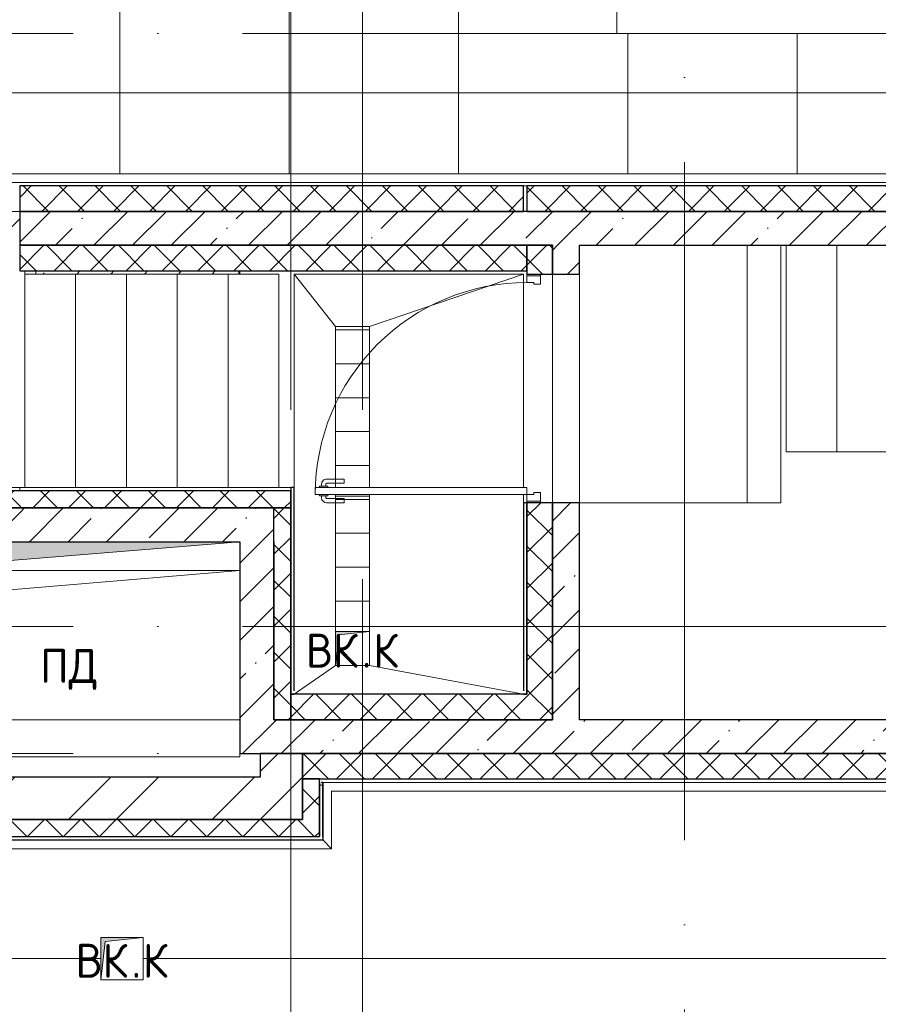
# Model space of a CAD drawing. Header units: millimetres. Extents: x -30540 to 150652, y -11730 to 123410.
# Tile 7 of 113: x -2590 to 2480, y 37620 to 43432. Entities that reach past the tile are written whole.
import ezdxf

# ---------------------------------------------------------------- set-up
doc = ezdxf.new("R2010")
doc.units = ezdxf.units.MM
doc.linetypes.add('ADSK_Линия сетки', pattern=[5000, 4000, -500, 0, -500])
for name, color, linetype, lineweight in [('A-____-NOTE-TEXT', 7, 'Continuous', 18), ('A-DOOR-____-MCUT', 7, 'Continuous', 9), ('A-DOOR-____-OTLN', 7, 'Continuous', 18), ('A-DOOR-FRAM-MCUT', 7, 'Continuous', 9), ('A-DOOR-OPNG-OTLN', 7, 'Continuous', 18), ('A-FLOR-____-OTLN', 7, 'Continuous', 18), ('A-FLOR-____-PATT', 7, 'Continuous', 18), ('A-GENM-____-OTLN', 7, 'Continuous', 18), ('A-ROOF-____-OTLN', 7, 'Continuous', 18), ('A-ROOF-____-PATT', 7, 'Continuous', 18), ('A-WALL-____-MCUT', 7, 'Continuous', 40), ('A-WALL-____-OTLN', 7, 'Continuous', 18), ('A-WALL-____-PATT', 7, 'Continuous', 40), ('M-EQPM-____-OTLN', 7, 'Continuous', 18), ('S-GRID-____-OTLN', 7, 'Continuous', 9), ('S-STRS-____-OTLN', 7, 'Continuous', 18)]:
    doc.layers.add(name, color=color, linetype=linetype, lineweight=lineweight)
doc.styles.add('GOST Common', font='GOST_Common.ttf', dxfattribs={"height": 200})
pattern_1 = [(45, (0, 0), (-228.0985, 228.0985), []), (45, (228.1, 0), (-228.0985, 228.0985), [403.225, -80.645, 6.706, -73.939])]
pattern_2 = [(45, (0, 0), (-106.066, 106.066), []), (135, (0, 0), (-106.066, -106.066), [])]
pattern_3 = [(0, (0, 0), (0, 200), [])]
pattern_4 = [(45, (0, 0), (-424.264, 424.264), []), (45, (0, 282.8), (-424.264, 424.264), [])]
pattern_5 = [(0, (0, 0), (406.4, 101.6), [6.706, -298.094, 6.706, -298.094, -1625.6]), (0, (0, 0), (406.4, 101.6), [-609.6, 6.706, -602.894, 6.706, -298.094, -711.2]), (0, (0, 0), (406.4, 101.6), [-1524, 6.706, -196.494, 6.706, -501.294]), (120, (152.4, 50.8), (-291.18818, 301.15272), [6.706, -298.094, 6.706, -298.094, -1625.6]), (120, (152.4, 50.8), (-291.18818, 301.15272), [-609.6, 6.706, -602.894, 6.706, -298.094, -711.2]), (120, (152.4, 50.8), (-291.18818, 301.15272), [-1524, 6.706, -196.494, 6.706, -501.294]), (240, (203.2, 254), (-115.21182, -402.75272), [6.706, -298.094, 6.706, -298.094, -1625.6]), (240, (203.2, 254), (-115.21182, -402.75272), [-609.6, 6.706, -602.894, 6.706, -298.094, -711.2]), (240, (203.2, 254), (-115.21182, -402.75272), [-1524, 6.706, -196.494, 6.706, -501.294])]
pattern_6 = [(45, (21664.7, -28150), (-228.0985, 228.0985), []), (45, (21892.8, -28150), (-228.0985, 228.0985), [403.225, -80.645, 6.706, -73.939])]

# ---------------------------------------------------------------- blocks, each defined once
blk = doc.blocks.new('АР_Канал вертикальный прямоугольный - ДУ_ПД-8994905-Кровля ЭЛ')
at = {"layer": 'M-EQPM-____-OTLN', "lineweight": 13, "true_color": 0xe2e2e2}
blk.add_hatch(color=254, dxfattribs=at).paths.add_polyline_path([(-1037.5, -525), (-881.25, 368.75), (1037.5, 525), (-1037.5, 525)])
at = {"layer": 'M-EQPM-____-OTLN', "color": 253, "lineweight": 13, "true_color": 0xaaaaaa}
for p, q in [((-1037.5, 525), (-1037.5, -525)), ((-1037.5, 525), (-1037.5, -525)), ((-1037.5, -525), (-1037.5, 525)), ((-881.25, 368.75), (1037.5, 525)), ((-881.25, 368.75), (1037.5, 525)), ((-1037.5, -525), (-881.25, 368.75)), ((-1037.5, -525), (-881.25, 368.75)), ((-1037.5, -525), (1037.5, -525)), ((1037.5, -525), (-1037.5, -525))]:
    blk.add_line(p, q, dxfattribs=at)
blk = doc.blocks.new('АР_Канал вертикальный прямоугольный - ПД-9096066-Кровля ЭЛ')
at = {"layer": 'A-GENM-____-OTLN', "color": 253, "lineweight": 13, "true_color": 0xaaaaaa}
for p, q in [((-1010, -550), (-1010, 550)), ((-1010, 550), (1010, 550))]:
    blk.add_line(p, q, dxfattribs=at)
at = {"layer": 'M-EQPM-____-OTLN', "color": 253, "lineweight": 13, "true_color": 0xaaaaaa}
for p, q in [((-1010, -550), (-1010, 550)), ((-1010, 550), (1010, 550)), ((-854, 394), (1010, 550)), ((1010, 550), (1010, -550)), ((-1010, -550), (-854, 394)), ((1010, -550), (-1010, -550))]:
    blk.add_line(p, q, dxfattribs=at)
blk = doc.blocks.new('Л_Перекрытие на кровлю - Л_Перекрытие на кровлю-7180993-Кровля ЭЛ')
at = {"layer": 'A-FLOR-____-PATT', "lineweight": 5, "true_color": 0xaaaaaa}
h = blk.add_hatch(dxfattribs=at)
h.set_pattern_fill('FP_5', color=253, style=0, pattern_type=2)
h.set_pattern_definition(pattern_6)
h.paths.add_polyline_path([(19169.4, 13780), (19169.4, 13800), (19105, 13800), (19105, 13780)])
h.paths.add_polyline_path([(18300, 13950), (19075, 13950), (19075, 14150), (18300, 14150)])
h = blk.add_hatch(dxfattribs=at)
h.set_pattern_fill('FP_4', color=253, style=0, pattern_type=2)
h.set_pattern_definition([(48.775, (21085.18, -28150), (-199.8647, 228.0975), []), (48.775, (21285.04, -28150), (-199.8647, 228.0975), [379.091, -75.818, 6.304, -69.514])])
h.paths.add_polyline_path([(19169.4, 13780), (20369.4, 13780), (20369.4, 13800), (19169.4, 13800)])
h = blk.add_hatch(dxfattribs=at)
h.set_pattern_fill('FP_5', color=253, style=0, pattern_type=2)
h.set_pattern_definition(pattern_6)
h.paths.add_polyline_path([(20369.4, 13780), (20375, 13780), (20375, 13800), (20369.4, 13800)])
at = {"layer": 'A-FLOR-____-OTLN', "color": 253, "lineweight": 13, "true_color": 0xaaaaaa}
for p, q in [((18300, 14150), (18300, 13950)), ((19169.4, 13800), (19169.4, 13780)), ((20369.4, 13780), (20369.4, 13800)), ((20375, 13800), (20375, 13780))]:
    blk.add_line(p, q, dxfattribs=at)
blk = doc.blocks.new('АР_Проем - Настраиваемый-8114129-Кровля ЭЛ')
at = {"layer": 'A-DOOR-OPNG-OTLN', "color": 253, "lineweight": 13, "true_color": 0xaaaaaa}
for p, q in [((-675, 80), (675, 80)), ((-675, -80), (675, -80))]:
    blk.add_line(p, q, dxfattribs=at)
blk = doc.blocks.new('АР_Дверь однопольная - 1350х1900h_1200__Глухая_Кровля-8033058-Кровля ЭЛ')
at = {"layer": 'A-DOOR-____-MCUT', "color": 253, "lineweight": 15, "true_color": 0xaaaaaa}
for p, q in [((-625, 1325), (-625, 75)), ((-585, 1325), (-625, 1325)), ((-585, 75), (-585, 1325)), ((-625, 75), (-585, 75))]:
    blk.add_line(p, q, dxfattribs=at)
at = {"layer": 'A-DOOR-____-OTLN', "color": 253, "lineweight": 5, "true_color": 0xaaaaaa}
for p, q in [((-633, 1287.5), (-645, 1287.5)), ((-633, 1300), (-633, 1250)), ((-625, 1300), (-633, 1300)), ((-585, 1300), (-577, 1300)), ((-577, 1300), (-577, 1250)), ((-577, 1287.5), (-565, 1287.5)), ((-675, 1155), (-675, 1257.5)), ((-650, 1155), (-650, 1257.5)), ((-633, 1262.5), (-645, 1262.5)), ((-633, 1250), (-625, 1250)), ((-577, 1250), (-585, 1250)), ((-577, 1262.5), (-565, 1262.5)), ((-560, 1155), (-560, 1257.5)), ((-535, 1155), (-535, 1257.5)), ((-650, 1155), (-675, 1155)), ((-560, 1155), (-535, 1155))]:
    blk.add_line(p, q, dxfattribs=at)
for centre, radius, start, end in [((-645, 1257.5), 30, 90, 180), ((-565, 1257.5), 30, 360, 90), ((-645, 1257.5), 4.99, 90, 180), ((-565, 1257.5), 4.99, 360, 90)]:
    blk.add_arc(centre, radius, start, end, dxfattribs=at)
at = {"layer": 'A-DOOR-____-OTLN', "color": 253, "lineweight": 13, "true_color": 0xaaaaaa}
blk.add_arc((-625, 75), 1250, 360, 90, dxfattribs=at)
at = {"layer": 'A-DOOR-FRAM-MCUT', "color": 253, "lineweight": 15, "true_color": 0xaaaaaa}
for p, q in [((-665, 75), (-675, 75)), ((-625, 75), (-665, 75)), ((-665, 75), (-665, -5)), ((-625, 35), (-625, 75)), ((665, 75), (625, 75)), ((625, 75), (625, 35)), ((665, -5), (665, 75)), ((665, 75), (675, 75)), ((-615, 35), (-625, 35)), ((-615, -5), (-615, 35)), ((625, 35), (615, 35)), ((615, 35), (615, -5)), ((-665, -5), (-675, -5)), ((-665, -5), (-615, -5)), ((615, -5), (665, -5)), ((665, -5), (675, -5))]:
    blk.add_line(p, q, dxfattribs=at)
blk = doc.blocks.new('АР_Канал вертикальный прямоугольный - ВК_К-8032841-Кровля ЭЛ')
at = {"layer": 'M-EQPM-____-OTLN', "lineweight": 13, "true_color": 0xe2e2e2}
blk.add_hatch(color=254, dxfattribs=at).paths.add_polyline_path([(-125, -125), (-100, 100), (125, 125), (-125, 125)])
at = {"layer": 'M-EQPM-____-OTLN', "color": 253, "lineweight": 13, "true_color": 0xaaaaaa}
for p, q in [((125, 125), (-125, 125)), ((-125, 125), (-125, -125)), ((125, 125), (-125, 125)), ((-125, 125), (-125, -125)), ((-125, -125), (-125, 125)), ((-125, 125), (125, 125)), ((-100, 100), (125, 125)), ((-100, 100), (125, 125)), ((125, -125), (125, 125)), ((125, 125), (125, -125)), ((-125, -125), (-100, 100)), ((-125, -125), (-100, 100)), ((-125, -125), (125, -125)), ((125, -125), (-125, -125))]:
    blk.add_line(p, q, dxfattribs=at)
blk = doc.blocks.new('_GM_Dt-St-D_Фартук гнутый из оцинкованной стали_Пристенный_Тип 1__c-верхняя кромка с отгибом_ - ФС-1_3_50х70У100-1_5_t__RAL7016-9089318-Кровля ЭЛ')
at = {"layer": 'A-GENM-____-OTLN', "color": 253, "lineweight": 13, "true_color": 0xaaaaaa}
for p, q in [((0, 0), (8761.5, 0)), ((50, 50), (8811.5, 50)), ((0, -1.5), (8740, -1.5))]:
    blk.add_line(p, q, dxfattribs=at)
blk = doc.blocks.new('_GM_Dt-St-D_Фартук гнутый из оцинкованной стали_Пристенный_Тип 1__c-верхняя кромка с отгибом_ - ФС-1_3_50х70У100-1_5_t__RAL7016-9083156-Кровля ЭЛ')
at = {"layer": 'A-GENM-____-OTLN', "color": 253, "lineweight": 13, "true_color": 0xaaaaaa}
for p, q in [((6856.5, 1.5), (0, 1.5)), ((6856.5, 0), (0, 0)), ((6856.5, 0), (6856.5, 1.5)), ((6856.5, 0), (6906.5, -50)), ((6906.5, -50), (50, -50))]:
    blk.add_line(p, q, dxfattribs=at)
blk = doc.blocks.new('АР_Канал вертикальный прямоугольный - ВК_К-8680733-Кровля ЭЛ')
at = {"layer": 'M-EQPM-____-OTLN', "lineweight": 13, "true_color": 0xe2e2e2}
blk.add_hatch(color=254, dxfattribs=at).paths.add_polyline_path([(-100, -100), (-80, 80), (100, 100), (-100, 100), (-100, -51.7)])
at = {"layer": 'M-EQPM-____-OTLN', "color": 253, "lineweight": 13, "true_color": 0xaaaaaa}
for p, q in [((100, 100), (-100, 100)), ((-100, 100), (-100, -100)), ((100, 100), (-100, 100)), ((-100, 100), (-100, -100)), ((-100, -100), (-100, 100)), ((-100, 100), (100, 100)), ((-100, -100), (-80, 80)), ((-100, -100), (-80, 80)), ((-80, 80), (100, 100)), ((-80, 80), (100, 100)), ((100, -100), (100, 100)), ((100, 100), (100, -100)), ((-100, -100), (100, -100)), ((100, -100), (-100, -100))]:
    blk.add_line(p, q, dxfattribs=at)
blk = doc.blocks.new('_GM_Dt-St-D_Фартук гнутый из оцинкованной стали_Пристенный_Тип 1__c-верхняя кромка с отгибом_ - ФС-1_3_50х70У100-1_5_t__RAL7016-9083175-Кровля ЭЛ')
at = {"layer": 'A-GENM-____-OTLN', "color": 253, "lineweight": 13, "true_color": 0xaaaaaa}
for p, q in [((0, 0), (341.5, 0)), ((0, 0), (0, -1.5)), ((50, 50), (391.5, 50)), ((391.5, 50), (341.5, 0)), ((341.5, -1.5), (341.5, 0)), ((320, -1.5), (341.5, -1.5))]:
    blk.add_line(p, q, dxfattribs=at)
blk = doc.blocks.new('_GM_Dt-St-D_Фартук гнутый из оцинкованной стали_Пристенный_Тип 1__c-верхняя кромка с отгибом_ - ФС-1_3_50х70У100-1_5_t__RAL7016-9083172-Кровля ЭЛ')
at = {"layer": 'A-GENM-____-OTLN', "color": 253, "lineweight": 13, "true_color": 0xaaaaaa}
for p, q in [((50, 1.5), (50, 0)), ((3003, 1.5), (50, 1.5)), ((3003, 0), (50, 0)), ((3003, 0), (3003, 1.5)), ((3003, 0), (3053, -50)), ((0, -50), (50, 0)), ((3053, -50), (0, -50))]:
    blk.add_line(p, q, dxfattribs=at)
blk = doc.blocks.new('Наметкина 10_РД_АР_К1_отсоединено_rvt-1-Кровля ЭЛ')
at = {"layer": 'A-FLOR-____-PATT', "lineweight": 5, "true_color": 0xaaaaaa}
h = blk.add_hatch(dxfattribs=at)
h.set_pattern_fill('FP_9', color=253, style=0, pattern_type=2)
h.set_pattern_definition(pattern_3)
h.paths.add_polyline_path([(-724.7, 40620), (-524.7, 40620), (-524.7, 40630), (-724.7, 40630)])
h.paths.add_polyline_path([(-524.7, 40670), (-524.7, 41620), (-724.7, 41620), (-724.7, 40670)])
h = blk.add_hatch(dxfattribs=at)
h.set_pattern_fill('FP_9', color=253, style=0, pattern_type=2)
h.set_pattern_definition(pattern_3)
h.paths.add_polyline_path([(-724.7, 39820), (-524.7, 39820), (-524.7, 40620), (-724.7, 40620)])
at = {"layer": 'A-ROOF-____-PATT', "lineweight": 5, "true_color": 0xd2d2d2}
h = blk.add_hatch(dxfattribs=at)
h.set_pattern_fill('FP_6', color=254, style=0, pattern_type=2)
h.set_pattern_definition([(0, (0, 0), (0, 1000), []), (90, (0, 0), (-1000, 6e-14), [])])
h.paths.add_polyline_path([(-4928.5, 32164), (8725.3, 32164), (8725.3, 43350), (935.3, 43350), (935.3, 54289), (-1644.7, 54289), (-1644.7, 60150), (-464.7, 60150), (-464.7, 69650), (1013.8, 69650), (1012.3, 81278.5), (-1636.2, 81278.5), (-1636.2, 86641.5), (-564.7, 86641.5), (-564.7, 91950), (655.3, 91950), (655.3, 88074), (1555.3, 88074), (1555.3, 91850), (4135.3, 91850), (4135.3, 88074), (5035.3, 88074), (5035.3, 92950), (-11844.7, 92950), (-11844.7, 87234), (-10944.7, 87234), (-10944.7, 91950), (-8944.7, 91950), (-8944.7, 89950), (-8964.7, 89950), (-8964.7, 81980), (-13264.7, 81980), (-13264.7, 80980), (-7964.7, 80980), (-7964.7, 86374), (-6114.7, 86374), (-6114.7, 91950), (-1664.7, 91950), (-1664.7, 87470), (-2464.7, 87470), (-2464.7, 85540), (-4939.3, 85540), (-4939.3, 83313.9), (-4582.2, 83520), (-4577.2, 83511.3), (-4939.3, 83302.3), (-4939.3, 83171.5), (-3443.5, 83171.5), (-4032.2, 83511.3), (-4027.2, 83520), (-3423.5, 83171.5), (-2708.2, 83170), (-2708.2, 79971.5), (113.8, 79971.5), (113.8, 79650), (135.3, 79650), (135.3, 79350), (113.8, 79350), (113.8, 72890), (-2634.7, 72890), (-2634.7, 77050), (-12364.7, 77050), (-12364.7, 60150), (-3984.5, 60150), (-3984.5, 61050), (-11464.7, 61050), (-11464.7, 66650), (-10005.7, 66650), (-10005.7, 67499.8), (-9905.7, 67499.8), (-9905.7, 66650), (-8064.7, 66650), (-8064.7, 71650), (-8964.7, 71650), (-8964.7, 67650), (-11464.7, 67650), (-11464.7, 76050), (-3634.7, 76050), (-3634.7, 71890), (-1464.7, 71890), (-1464.7, 61050), (-3884.5, 61050), (-3884.5, 60150), (-2644.7, 60150), (-2644.7, 56441.5), (-2423.2, 56439.9), (-2423.2, 55268.5), (-2644.7, 55268.5), (-2644.7, 54289), (-3224.7, 54289), (-3224.3, 49541.5), (-2224.7, 49541.5), (-2224.7, 53389), (-164.7, 53389), (-164.7, 43954), (-5124.7, 43954), (-5123.2, 43431.5), (-5073.2, 43431.5), (-5073.2, 41668.5), (-5124.7, 41668.5), (-5124.7, 40650), (-3749.7, 40650), (-3749.7, 42500), (-3326.2, 42500), (-3304.7, 42521.5), (5456.8, 42521.5), (5456.8, 42500), (7825.3, 42500), (7825.3, 33064), (-5614.7, 33064), (-5614.7, 35439), (-2114.7, 35439), (-2114.7, 36339), (-6514.7, 36339), (-6514.7, 33064), (-11464.7, 33064), (-11464.7, 38676.9), (-8114.7, 38676.9), (-8114.7, 39950), (-11064.7, 39950), (-11062.7, 41950), (-8114.7, 41949), (-8114.7, 46108.5), (-5124.7, 46108.5), (-5124.7, 43980), (-4214.7, 43980), (-4214.7, 47208.5), (-6206.2, 47208.5), (-6206.2, 47964), (-9014.7, 47964), (-9015.7, 42949), (-11464.7, 42949), (-11464.7, 55136), (-12364.7, 55136), (-12364.7, 32164)])
at = {"layer": 'A-WALL-____-PATT', "lineweight": 5, "true_color": 0xaaaaaa}
h = blk.add_hatch(dxfattribs=at)
h.set_pattern_fill('FP_3', color=253, style=0, pattern_type=2)
h.set_pattern_definition(pattern_2)
h.paths.add_polyline_path([(385.3, 42300), (385.3, 42450), (-2589.7, 42450), (-2589.7, 42300), (-841.3, 42300)])
h = blk.add_hatch(dxfattribs=at)
h.set_pattern_fill('FP_3', color=253, style=0, pattern_type=2)
h.set_pattern_definition(pattern_2)
h.paths.add_polyline_path([(5235.3, 42300), (5235.3, 42450), (405.3, 42450), (405.3, 42300), (3245.8, 42300)])
h = blk.add_hatch(dxfattribs=at)
h.set_pattern_fill('FP_1', color=253, style=0, pattern_type=2)
h.set_pattern_definition(pattern_1)
h.paths.add_polyline_path([(5035.3, 42100), (5035.3, 42300), (-2589.7, 42300), (-2589.7, 42100), (3245.8, 42100)])
h = blk.add_hatch(dxfattribs=at)
h.set_pattern_fill('FP_3', color=253, style=0, pattern_type=2)
h.set_pattern_definition(pattern_2)
h.paths.add_polyline_path([(405.3, 41950), (405.3, 42100), (-2589.7, 42100), (-2589.7, 41950), (-841.3, 41950)])
h = blk.add_hatch(dxfattribs=at)
h.set_pattern_fill('FP_3', color=253, style=0, pattern_type=2)
h.set_pattern_definition(pattern_2)
h.paths.add_polyline_path([(555.3, 41930), (555.3, 42100), (405.3, 42100), (405.3, 41930)])
h = blk.add_hatch(dxfattribs=at)
h.set_pattern_fill('FP_1', color=253, style=0, pattern_type=2)
h.set_pattern_definition(pattern_1)
h.paths.add_polyline_path([(715.3, 39300), (715.3, 40580), (555.3, 40580), (555.3, 39300)])
h.paths.add_polyline_path([(715.3, 41930), (715.3, 42100), (555.3, 42100), (555.3, 41930)])
h = blk.add_hatch(dxfattribs=at)
h.set_pattern_fill('FP_3', color=253, style=0, pattern_type=2)
h.set_pattern_definition(pattern_2)
h.paths.add_polyline_path([(-2589.7, 40550), (-2589.7, 40650), (-3629.7, 40650), (-3629.7, 40550), (-2884.9, 40550)])
h = blk.add_hatch(dxfattribs=at)
h.set_pattern_fill('FP_3', color=253, style=0, pattern_type=2)
h.set_pattern_definition(pattern_2)
h.paths.add_polyline_path([(-989.7, 40550), (-989.7, 40650), (-2589.7, 40650), (-2589.7, 40550)])
h = blk.add_hatch(dxfattribs=at)
h.set_pattern_fill('FP_8', color=253, style=0, pattern_type=2)
h.set_pattern_definition(pattern_5)
h.paths.add_polyline_path([(-969.7, 39450), (-969.7, 40670), (-989.7, 40670), (-989.7, 39450)])
h = blk.add_hatch(dxfattribs=at)
h.set_pattern_fill('FP_3', color=253, style=0, pattern_type=2)
h.set_pattern_definition(pattern_2)
h.paths.add_polyline_path([(555.3, 39300), (555.3, 40580), (405.3, 40580), (405.3, 39300)])
h = blk.add_hatch(dxfattribs=at)
h.set_pattern_fill('FP_1', color=253, style=0, pattern_type=2)
h.set_pattern_definition(pattern_1)
h.paths.add_polyline_path([(-2589.7, 40350), (-2589.7, 40550), (-3629.7, 40550), (-3629.7, 40350), (-2884.9, 40350)])
h = blk.add_hatch(dxfattribs=at)
h.set_pattern_fill('FP_1', color=253, style=0, pattern_type=2)
h.set_pattern_definition(pattern_1)
h.paths.add_polyline_path([(-1289.7, 40350), (-1089.7, 40350), (-1089.7, 40550), (-2589.7, 40550), (-2589.7, 40350)])
h = blk.add_hatch(dxfattribs=at)
h.set_pattern_fill('FP_3', color=253, style=0, pattern_type=2)
h.set_pattern_definition(pattern_2)
h.paths.add_polyline_path([(-1089.7, 39300), (-989.7, 39300), (-989.7, 40550), (-1089.7, 40550), (-1089.7, 39668.3)])
h = blk.add_hatch(dxfattribs=at)
h.set_pattern_fill('FP_1', color=253, style=0, pattern_type=2)
h.set_pattern_definition(pattern_1)
h.paths.add_polyline_path([(-1089.7, 39100), (-1089.7, 40350), (-1289.7, 40350), (-1289.7, 39100)])
h = blk.add_hatch(dxfattribs=at)
h.set_pattern_fill('FP_3', color=253, style=0, pattern_type=2)
h.set_pattern_definition(pattern_2)
h.paths.add_polyline_path([(405.3, 39300), (405.3, 39450), (-989.7, 39450), (-989.7, 39300), (-841.3, 39300)])
h = blk.add_hatch(dxfattribs=at)
h.set_pattern_fill('FP_1', color=253, style=0, pattern_type=2)
h.set_pattern_definition(pattern_1)
h.paths.add_polyline_path([(5035.3, 39100), (5035.3, 39300), (-1089.7, 39300), (-1089.7, 39100), (3245.8, 39100)])
h = blk.add_hatch(dxfattribs=at)
h.set_pattern_fill('FP_2', color=253, style=0, pattern_type=2)
h.set_pattern_definition(pattern_4)
h.paths.add_polyline_path([(-919.7, 38710), (-919.7, 39100), (-1169.7, 39100), (-1169.7, 38710)])
h = blk.add_hatch(dxfattribs=at)
h.set_pattern_fill('FP_3', color=253, style=0, pattern_type=2)
h.set_pattern_definition(pattern_2)
h.paths.add_polyline_path([(5235.3, 38950), (5235.3, 39100), (-919.7, 39100), (-919.7, 38950), (3245.8, 38950)])
h = blk.add_hatch(dxfattribs=at)
h.set_pattern_fill('FP_2', color=253, style=0, pattern_type=2)
h.set_pattern_definition(pattern_4)
h.paths.add_polyline_path([(-1169.7, 38710), (-1169.7, 38960), (-3629.7, 38960), (-3629.7, 38710), (-2884.9, 38710)])
h = blk.add_hatch(dxfattribs=at)
h.set_pattern_fill('FP_3', color=253, style=0, pattern_type=2)
h.set_pattern_definition(pattern_2)
h.paths.add_polyline_path([(-919.7, 38710), (-819.7, 38710), (-819.7, 38950), (-919.7, 38950)])
h = blk.add_hatch(dxfattribs=at)
h.set_pattern_fill('FP_8', color=253, style=0, pattern_type=2)
h.set_pattern_definition(pattern_5)
h.paths.add_polyline_path([(-799.7, 38610), (-799.7, 38930), (-819.7, 38930), (-819.7, 38610)])
h = blk.add_hatch(dxfattribs=at)
h.set_pattern_fill('FP_3', color=253, style=0, pattern_type=2)
h.set_pattern_definition(pattern_2)
h.paths.add_polyline_path([(-819.7, 38610), (-819.7, 38710), (-3629.7, 38710), (-3629.7, 38610), (-841.3, 38610)])
at = {"layer": 'A-FLOR-____-OTLN', "color": 253, "lineweight": 13, "true_color": 0xaaaaaa}
for p, q in [((1705.3, 40580), (1705.3, 42100)), ((1905.3, 40580), (1905.3, 42100)), ((-2559.7, 40670), (-2559.7, 41950)), ((-1289.7, 41950), (-1289.7, 41930)), ((-969.7, 41930), (385.3, 41930)), ((-969.7, 40670), (-969.7, 41930)), ((-969.7, 41930), (-724.7, 41620)), ((-524.7, 41620), (385.3, 41930)), ((385.3, 41930), (385.3, 40670)), ((715.3, 41930), (715.3, 40580)), ((-524.7, 41620), (-724.7, 41620)), ((-724.7, 41620), (-724.7, 40670)), ((-724.7, 41620), (-524.7, 41620)), ((-724.7, 40670), (-724.7, 41620)), ((-524.7, 40670), (-524.7, 41620)), ((-524.7, 40670), (-524.7, 41620)), ((-724.7, 40630), (-724.7, 40620)), ((-724.7, 39820), (-724.7, 40630)), ((-524.7, 40620), (-524.7, 40630)), ((-524.7, 39820), (-524.7, 40630)), ((385.3, 40630), (385.3, 40580)), ((-524.7, 40620), (-724.7, 40620)), ((-724.7, 40620), (-724.7, 39820)), ((-724.7, 40620), (-524.7, 40620)), ((-524.7, 39820), (-524.7, 40620)), ((715.3, 40580), (1705.3, 40580)), ((1705.3, 40580), (1905.3, 40580)), ((-969.7, 39450), (-724.7, 39620)), ((-524.7, 39620), (385.3, 39450))]:
    blk.add_line(p, q, dxfattribs=at)
at = {"layer": 'A-ROOF-____-OTLN', "color": 253, "lineweight": 13, "true_color": 0xaaaaaa}
for p, q in [((935.3, 43350), (935.3, 54289)), ((5035.3, 43350), (935.3, 43350)), ((-2819.7, 37890), (-2109.7, 37890)), ((-1859.7, 37890), (5035.3, 37890))]:
    blk.add_line(p, q, dxfattribs=at)
at = {"layer": 'A-WALL-____-MCUT', "color": 253, "lineweight": 30, "true_color": 0xaaaaaa}
for p, q in [((385.3, 42450), (-2589.7, 42450)), ((-2589.7, 42450), (-2589.7, 42300)), ((385.3, 42300), (385.3, 42450)), ((5235.3, 42450), (405.3, 42450)), ((405.3, 42450), (405.3, 42300)), ((-2589.7, 42300), (385.3, 42300)), ((5035.3, 42300), (-2589.7, 42300)), ((-2589.7, 42300), (-2589.7, 42100)), ((405.3, 42300), (5235.3, 42300)), ((-2589.7, 42100), (555.3, 42100)), ((405.3, 42100), (-2589.7, 42100)), ((-2589.7, 42100), (-2589.7, 41950)), ((405.3, 41950), (405.3, 42100)), ((555.3, 42100), (405.3, 42100)), ((405.3, 42100), (405.3, 41930)), ((555.3, 42100), (555.3, 41930)), ((555.3, 41930), (555.3, 42100)), ((715.3, 41930), (715.3, 42100)), ((715.3, 42100), (5035.3, 42100)), ((-2589.7, 41950), (405.3, 41950)), ((405.3, 41930), (555.3, 41930)), ((555.3, 41930), (715.3, 41930)), ((-2589.7, 40650), (-3629.7, 40650)), ((-989.7, 40650), (-2589.7, 40650)), ((-969.7, 40670), (-989.7, 40670)), ((-989.7, 40670), (-989.7, 39450)), ((-989.7, 40550), (-989.7, 40650)), ((-969.7, 39470), (-969.7, 40670)), ((405.3, 40580), (385.3, 40580)), ((385.3, 40580), (385.3, 39470)), ((405.3, 39450), (405.3, 40580)), ((555.3, 40580), (405.3, 40580)), ((405.3, 40580), (405.3, 39450)), ((715.3, 40580), (555.3, 40580)), ((555.3, 40580), (555.3, 39300)), ((555.3, 39300), (555.3, 40580)), ((715.3, 39300), (715.3, 40580)), ((-2589.7, 40550), (-3629.7, 40550)), ((-3629.7, 40550), (-2589.7, 40550)), ((-1089.7, 40550), (-2589.7, 40550)), ((-2589.7, 40550), (-989.7, 40550)), ((-1089.7, 40350), (-1089.7, 40550)), ((-989.7, 40550), (-1089.7, 40550)), ((-989.7, 39300), (-989.7, 40550)), ((-3379.7, 40350), (-2589.7, 40350)), ((-2589.7, 40350), (-1289.7, 40350)), ((-1289.7, 40350), (-1289.7, 39100)), ((-1089.7, 39300), (-1089.7, 40350)), ((-1089.7, 40350), (-1089.7, 39300)), ((405.3, 39450), (-989.7, 39450)), ((-989.7, 39450), (-989.7, 39300)), ((-989.7, 39450), (-969.7, 39450)), ((385.3, 39450), (405.3, 39450)), ((555.3, 39300), (-1089.7, 39300)), ((-1089.7, 39300), (-989.7, 39300)), ((-989.7, 39300), (405.3, 39300)), ((405.3, 39300), (555.3, 39300)), ((5035.3, 39300), (715.3, 39300)), ((-1289.7, 39100), (-1089.7, 39100)), ((-1169.7, 39100), (-1169.7, 38960)), ((-919.7, 39100), (-1169.7, 39100)), ((-1089.7, 39100), (5035.3, 39100)), ((5235.3, 39100), (-919.7, 39100)), ((-919.7, 39100), (-919.7, 38950)), ((-919.7, 38710), (-919.7, 39100)), ((-1169.7, 38960), (-3629.7, 38960)), ((-919.7, 38950), (-919.7, 38710)), ((-819.7, 38950), (-919.7, 38950)), ((-919.7, 38950), (5235.3, 38950)), ((-819.7, 38710), (-819.7, 38950)), ((-819.7, 38930), (-819.7, 38610)), ((-799.7, 38930), (-809.7, 38930)), ((-799.7, 38610), (-799.7, 38930)), ((-919.7, 38710), (-3629.7, 38710)), ((-3629.7, 38710), (-1169.7, 38710)), ((-1169.7, 38710), (-919.7, 38710)), ((-819.7, 38610), (-819.7, 38710)), ((-3629.7, 38610), (-819.7, 38610))]:
    blk.add_line(p, q, dxfattribs=at)
at = {"layer": 'A-WALL-____-OTLN', "color": 253, "lineweight": 13, "true_color": 0xaaaaaa}
for p, q in [((385.3, 42450), (405.3, 42450)), ((-3749.7, 40670), (-2589.7, 40670)), ((-2589.7, 40670), (-989.7, 40670)), ((-2589.7, 40670), (-2589.7, 40650))]:
    blk.add_line(p, q, dxfattribs=at)
at = {"layer": 'S-STRS-____-OTLN', "color": 253, "lineweight": 13, "true_color": 0xaaaaaa}
for p, q in [((1935.3, 40880), (1935.3, 42100)), ((2235.3, 40880), (2235.3, 42100)), ((2235.3, 40880), (2235.3, 42100)), ((-2559.7, 40670), (-2559.7, 41930)), ((-2259.7, 41930), (-2559.7, 41930)), ((-1959.7, 41930), (-2259.7, 41930)), ((-2259.7, 40670), (-2259.7, 41930)), ((-2259.7, 40670), (-2259.7, 41930)), ((-1659.7, 41930), (-1959.7, 41930)), ((-1959.7, 40670), (-1959.7, 41930)), ((-1959.7, 40670), (-1959.7, 41930)), ((-1359.7, 41930), (-1659.7, 41930)), ((-1659.7, 40670), (-1659.7, 41930)), ((-1659.7, 40670), (-1659.7, 41930)), ((-1059.7, 41930), (-1359.7, 41930)), ((-1359.7, 40670), (-1359.7, 41930)), ((-1359.7, 40670), (-1359.7, 41930)), ((-1059.7, 40670), (-1059.7, 41930)), ((-1059.7, 40670), (-1059.7, 41930)), ((2235.3, 40880), (1935.3, 40880)), ((2535.3, 40880), (2235.3, 40880))]:
    blk.add_line(p, q, dxfattribs=at)
at = {"layer": 'A-DOOR-____-OTLN', "color": 254, "lineweight": 13, "true_color": 0xd4d4d4}
for name, p, rotation in [('АР_Дверь однопольная - 1350х1900h_1200__Глухая_Кровля-8033058-Кровля ЭЛ', (480.3, 41255), 89.99999999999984), ('АР_Проем - Настраиваемый-8114129-Кровля ЭЛ', (635.3, 41255), 269.9999999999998)]:
    blk.add_blockref(name, p, dxfattribs=dict(at, rotation=rotation))
at = {"layer": 'A-FLOR-____-OTLN', "color": 254, "lineweight": 13, "true_color": 0xd4d4d4}
blk.add_blockref('Л_Перекрытие на кровлю - Л_Перекрытие на кровлю-7180993-Кровля ЭЛ', (-21664.7, 28150), dxfattribs=at)
at = {"layer": 'A-GENM-____-OTLN', "color": 254, "lineweight": 13, "true_color": 0xd4d4d4}
for name, p in [('_GM_Dt-St-D_Фартук гнутый из оцинкованной стали_Пристенный_Тип 1__c-верхняя кромка с отгибом_ - ФС-1_3_50х70У100-1_5_t__RAL7016-9089318-Кровля ЭЛ', (-3354.7, 42471.5)), ('_GM_Dt-St-D_Фартук гнутый из оцинкованной стали_Пристенный_Тип 1__c-верхняя кромка с отгибом_ - ФС-1_3_50х70У100-1_5_t__RAL7016-9083156-Кровля ЭЛ', (-799.7, 38928.5)), ('_GM_Dt-St-D_Фартук гнутый из оцинкованной стали_Пристенный_Тип 1__c-верхняя кромка с отгибом_ - ФС-1_3_50х70У100-1_5_t__RAL7016-9083172-Кровля ЭЛ', (-3801.2, 38588.5))]:
    blk.add_blockref(name, p, dxfattribs=at)
at = {"layer": 'A-GENM-____-OTLN', "color": 254, "lineweight": 13, "true_color": 0xd4d4d4, "rotation": 270}
blk.add_blockref('_GM_Dt-St-D_Фартук гнутый из оцинкованной стали_Пристенный_Тип 1__c-верхняя кромка с отгибом_ - ФС-1_3_50х70У100-1_5_t__RAL7016-9083175-Кровля ЭЛ', (-798.2, 38930), dxfattribs=at)
at = {"layer": 'M-EQPM-____-OTLN', "color": 254, "lineweight": 13, "true_color": 0xd4d4d4}
for name, p in [('АР_Канал вертикальный прямоугольный - ДУ_ПД-8994905-Кровля ЭЛ', (-2327.2, 39825)), ('АР_Канал вертикальный прямоугольный - ПД-9096066-Кровля ЭЛ', (-2299.7, 39630)), ('АР_Канал вертикальный прямоугольный - ВК_К-8680733-Кровля ЭЛ', (-624.7, 39720)), ('АР_Канал вертикальный прямоугольный - ВК_К-8032841-Кровля ЭЛ', (-1984.7, 37890))]:
    blk.add_blockref(name, p, dxfattribs=at)
at = {"layer": 'A-____-NOTE-TEXT', "color": 253, "lineweight": 5, "true_color": 0xaaaaaa, "char_height": 200, "attachment_point": 1, "style": 'GOST Common'}
for s, insert, width in [('ВК', (-899.9, 39807.2), 400.844), ('\\fGOST Common|b0|i0|c204|p34|;К', (-503, 39807.2), 192.405), ('ПД', (-2468.9, 39717.2), 416.877), ('\\fGOST Common|b0|i0|c204|p34|;.', (-569.2, 39807.2), 80.169), ('ВК', (-2259.9, 37977.2), 400.844), ('\\fGOST Common|b0|i0|c204|p34|;К', (-1863, 37977.2), 192.405), ('\\fGOST Common|b0|i0|c204|p34|;.', (-1929.2, 37977.2), 80.169)]:
    blk.add_mtext(s, dxfattribs=dict(at, insert=insert, width=width))

msp = doc.modelspace()

# ---------------------------------------------------------------- linework, layer by layer
at = {"layer": 'S-GRID-____-OTLN', "color": 253, "linetype": 'ADSK_Линия сетки', "true_color": 0xaaaaaa}
for p, q in [((-989.7, 26129.3), (-989.7, 98105.9)), ((1335.3, 23589.3), (1335.3, 98105.9)), ((-564.7, 26129.3), (-564.7, 45894.3)), ((17726.8, 43350), (-26364.3, 43350)), ((17726.8, 42300), (-26364.3, 42300)), ((17726.8, 39850), (-26364.3, 39850)), ((17726.8, 39100), (-28904.3, 39100))]:
    msp.add_line(p, q, dxfattribs=at)

# ---------------------------------------------------------------- block references
at = {"lineweight": 5}
msp.add_blockref('Наметкина 10_РД_АР_К1_отсоединено_rvt-1-Кровля ЭЛ', (0, 0), dxfattribs=at)

doc.saveas('drawing.dxf')
